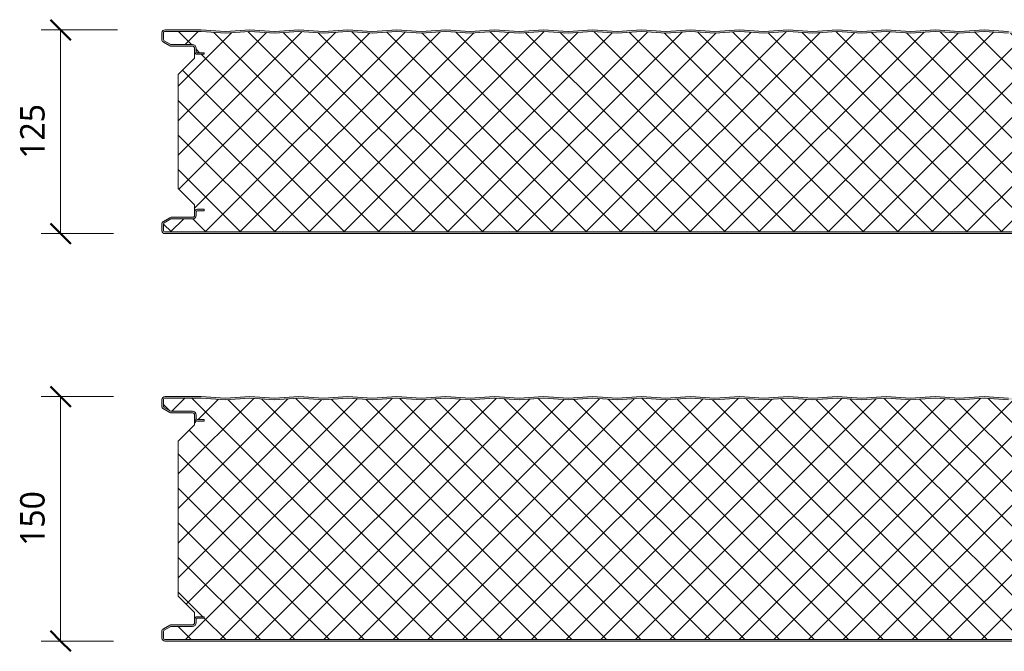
# Model space of a CAD drawing. Header units: millimetres. Extents: x 196 to 3485, y -270 to 1649.
# Tile 2 of 7: x 196 to 800, y 655 to 1043. Entities that reach past the tile are written whole.
import ezdxf

# ---------------------------------------------------------------- set-up
doc = ezdxf.new("R2010")
doc.units = ezdxf.units.MM
for name, color, linetype, lineweight in [('A-ANNO-DIMS', 211, 'Continuous', 9), ('A-ANNO-DIMS-5', 211, 'Continuous', 9), ('A-DETL-GENF', 92, 'Continuous', 13)]:
    doc.layers.add(name, color=color, linetype=linetype, lineweight=lineweight)
doc.styles.add('Yu Gothic', font='Yu Gothic.ttf', dxfattribs={"height": 15})
doc.dimstyles.new('Diagonal', dxfattribs={"dimscale": 304.8, "dimtxt": 17.413553, "dimasz": 0.04101, "dimexe": 0.03937, "dimexo": 0.024606, "dimgap": 0.024606, "dimtad": 1, "dimdec": 0, "dimzin": 0, "dimdsep": 46, "dimtxsty": 'Yu Gothic', "dimblk1": 'OBLIQUE', "dimblk2": 'OBLIQUE', "dimsah": 1, "dimcen": 0.09, "dimazin": 0, "dimtfac": 1, "dimtdec": 4, "dimtix": 1, "dimtmove": 0, "dimatfit": 3, "dimfxl": 1, "dimtvp": 1, "dimtfill": 1, "dimtolj": 1, "dimtzin": 0, "dimarcsym": 2})

# ---------------------------------------------------------------- blocks, each defined once
blk = doc.blocks.new('CR 1100 - SATINLINE - FLAT - CR 1100 125mm - SATINLINE - FLAT-4267388-15 PANEL SIZE AND PROFILE Copy 1 Copy 2 Copy 1 Copy 1 Copy 2 Copy 1 Copy 1')
at = {"layer": 'A-DETL-GENF'}
h = blk.add_hatch(color=256, dxfattribs=at)
h.paths.add_polyline_path([(13.02, 0), (1096.2, 0), (1096.67, 0.06), (1097.1, 0.24), (1097.48, 0.53), (1097.76, 0.9), (1097.94, 1.33), (1098, 1.8), (1098.04, 9.61), (1098.16, 9.9), (1098.35, 10.15), (1098.6, 10.34), (1098.89, 10.46), (1099.2, 10.5), (1118.2, 10.5), (1118.67, 10.56), (1119.1, 10.74), (1119.48, 11.03), (1119.76, 11.4), (1119.94, 11.83), (1120, 12.3), (1120, 13.2), (1119.94, 13.67), (1119.76, 14.1), (1119.48, 14.47), (1119.1, 14.76), (1118.67, 14.94), (1118.2, 15), (1114, 15), (1114, 14), (1118.41, 13.97), (1118.77, 13.77), (1118.98, 13.41), (1119, 13.2), (1118.98, 12.09), (1118.77, 11.73), (1118.41, 11.53), (1118.2, 11.5), (1099.2, 11.5), (1098.63, 11.43), (1098.1, 11.21), (1097.65, 10.86), (1097.3, 10.4), (1097.08, 9.87), (1097, 9.3), (1096.98, 1.59), (1096.77, 1.23), (1096.41, 1.03), (1096.2, 1), (1.59, 1.03), (1.23, 1.23), (1.03, 1.59), (1, 1.8), (1.03, 6.17), (1.23, 6.53), (1.4, 6.65), (5.46, 9), (18.8, 9), (19.37, 9.07), (19.9, 9.29), (20.36, 9.64), (20.71, 10.1), (20.93, 10.63), (21, 11.2), (21.03, 13.41), (21.23, 13.76), (21.59, 13.97), (21.8, 14), (26, 14), (26, 15), (21.8, 15), (21.33, 14.94), (20.9, 14.76), (20.53, 14.47), (20.24, 14.1), (20.06, 13.67), (20, 13.2), (19.96, 10.89), (19.84, 10.6), (19.65, 10.35), (19.4, 10.16), (19.11, 10.04), (18.8, 10), (5.68, 10), (5.21, 9.94), (4.78, 9.76), (0.9, 7.52), (0.53, 7.23), (0.24, 6.86), (0.06, 6.43), (0, 5.96), (0, 1.8), (0.06, 1.33), (0.24, 0.9), (0.53, 0.53), (0.9, 0.24), (1.33, 0.06), (1.8, 0)])
h.paths.add_polyline_path([(1118.2, 110), (1118.67, 110.06), (1119.1, 110.24), (1119.48, 110.53), (1119.76, 110.9), (1119.94, 111.33), (1120, 111.8), (1120, 112.7), (1119.94, 113.17), (1119.76, 113.6), (1119.48, 113.97), (1119.1, 114.26), (1118.67, 114.44), (1118.2, 114.5), (1098.89, 114.54), (1098.6, 114.66), (1098.35, 114.85), (1098.16, 115.1), (1098.04, 115.39), (1098, 115.7), (1097.95, 123.59), (1097.94, 123.67), (1097.76, 124.1), (1097.48, 124.47), (1097.1, 124.76), (1096.67, 124.94), (1096.2, 125), (1073.86, 125), (1059, 124), (1044, 125), (1029, 124), (1014, 125), (999, 124), (984, 125), (969, 124), (954, 125), (939, 124), (924, 125), (909, 124), (894, 125), (879, 124), (864, 125), (849, 124), (834, 125), (819, 124), (804, 125), (789, 124), (774, 125), (759, 124), (744, 125), (729, 124), (714, 125), (699, 124), (684, 125), (669, 124), (654, 125), (639, 124), (624, 125), (609, 124), (594, 125), (579, 124), (564, 125), (549, 124), (534, 125), (519, 124), (504, 125), (489, 124), (474, 125), (459, 124), (444, 125), (429, 124), (414, 125), (399, 124), (384, 125), (369, 124), (354, 125), (339, 124), (324, 125), (309, 124), (294, 125), (279, 124), (264, 125), (249, 124), (234, 125), (219, 124), (204, 125), (189, 124), (174, 125), (159, 124), (144, 125), (129, 124), (114, 125), (99, 124), (84, 125), (69, 124), (54, 125), (39, 124), (24.14, 125), (1.51, 124.98), (1.1, 124.86), (0.74, 124.65), (0.43, 124.37), (0.19, 124.01), (0.05, 123.59), (0, 123.2), (0, 119.04), (0.06, 118.57), (0.24, 118.14), (0.53, 117.77), (0.9, 117.48), (4.78, 115.24), (5.21, 115.06), (5.68, 115), (19.11, 114.96), (19.4, 114.84), (19.72, 114.56), (19.84, 114.4), (19.96, 114.11), (20, 113.8), (20, 111.8), (20.06, 111.33), (20.24, 110.9), (20.53, 110.53), (20.9, 110.24), (21.33, 110.06), (21.8, 110), (26, 110), (26, 111), (21.59, 111.03), (21.23, 111.24), (21.03, 111.59), (21, 111.8), (21, 113.8), (20.85, 114.56), (20.71, 114.9), (20.36, 115.36), (19.9, 115.71), (19.37, 115.93), (18.8, 116), (5.46, 116), (1.23, 118.47), (1.03, 118.83), (1, 119.04), (1.02, 123.39), (1.2, 123.73), (1.51, 123.95), (1.89, 124), (24.11, 124), (39, 122.99), (54, 124), (69, 122.99), (84, 124), (99, 122.99), (114, 124), (129, 122.99), (144, 124), (159, 122.99), (174, 124), (189, 122.99), (204, 124), (219, 122.99), (234, 124), (249, 122.99), (264, 124), (279, 122.99), (294, 124), (309, 122.99), (324, 124), (339, 122.99), (354, 124), (369, 122.99), (384, 124), (399, 122.99), (414, 124), (429, 122.99), (444, 124), (459, 122.99), (474, 124), (489, 122.99), (504, 124), (519, 122.99), (534, 124), (549, 122.99), (564, 124), (579, 122.99), (594, 124), (609, 122.99), (624, 124), (639, 122.99), (654, 124), (669, 122.99), (684, 124), (699, 122.99), (714, 124), (729, 122.99), (744, 124), (759, 122.99), (774, 124), (789, 122.99), (804, 124), (819, 122.99), (834, 124), (849, 122.99), (864, 124), (879, 122.99), (894, 124), (909, 122.99), (924, 124), (939, 122.99), (954, 124), (969, 122.99), (984, 124), (999.3, 123.01), (1014, 124), (1029, 122.99), (1044, 124), (1059, 122.99), (1073.89, 124), (1096.41, 123.97), (1096.77, 123.77), (1096.98, 123.41), (1097, 123.2), (1097, 115.7), (1097.08, 115.13), (1097.3, 114.6), (1097.65, 114.14), (1098.1, 113.79), (1098.63, 113.57), (1099.2, 113.5), (1118.41, 113.47), (1118.77, 113.27), (1118.98, 112.91), (1119, 112.7), (1118.98, 111.59), (1118.77, 111.23), (1118.41, 111.03), (1118.2, 111), (1114, 111), (1114, 110)])
h = blk.add_hatch(dxfattribs=at)
h.set_pattern_fill('FP_4', color=256, style=0, pattern_type=2)
h.set_pattern_definition([(45, (-283.583, -911.559), (-10.6066, 10.6066), []), (135, (-283.583, -911.559), (-10.6066, -10.6066), [])])
h.paths.add_polyline_path([(1096.2, 1), (1096.41, 1.03), (1096.77, 1.24), (1096.9, 1.4), (1097, 1.8), (1097.04, 9.61), (1097.09, 9.9), (1097.3, 10.4), (1097.65, 10.86), (1098.1, 11.21), (1098.63, 11.43), (1099.21, 11.5), (1118.41, 11.53), (1118.77, 11.74), (1118.9, 11.9), (1119, 12.3), (1118.95, 13.41), (1118.89, 13.6), (1118.6, 13.89), (1118.2, 14), (1114, 14), (1114, 15), (1118.6, 14.95), (1118.77, 14.9), (1119.1, 14.76), (1119.48, 14.47), (1119.76, 14.1), (1119.94, 13.67), (1120, 13.52), (1120, 17.6), (1110, 27.61), (1110, 97.68), (1120, 107.6), (1120, 111.78), (1119.94, 111.33), (1119.76, 110.9), (1119.47, 110.53), (1119.1, 110.24), (1118.6, 110.05), (1118.2, 110), (1114, 110), (1114, 111), (1118.41, 111.03), (1118.77, 111.24), (1118.9, 111.41), (1119, 111.8), (1118.94, 112.91), (1118.89, 113.1), (1118.6, 113.39), (1118.2, 113.5), (1098.89, 113.54), (1098.6, 113.59), (1098.1, 113.79), (1097.64, 114.14), (1097.29, 114.61), (1097.07, 115.13), (1097, 115.72), (1096.94, 123.41), (1096.89, 123.6), (1096.6, 123.89), (1096.2, 124), (1073.84, 124), (1059, 122.99), (1043.83, 123.99), (1029, 122.99), (1013.91, 124), (999, 122.99), (983.91, 124), (969, 122.99), (953.91, 124), (939, 122.99), (923.83, 123.99), (909, 122.99), (893.91, 124), (879, 122.99), (863.91, 124), (849, 122.99), (833.91, 124), (819, 122.99), (803.91, 124), (789, 122.99), (773.83, 123.99), (759, 122.99), (743.83, 123.99), (729, 122.99), (713.91, 124), (699, 122.99), (683.83, 123.99), (669, 122.99), (653.83, 123.99), (639, 122.99), (623.91, 124), (609, 122.99), (593.91, 124), (579, 122.99), (563.91, 124), (549, 122.99), (533.83, 123.99), (519, 122.99), (503.83, 123.99), (489, 122.99), (473.82, 123.99), (459, 122.99), (443.83, 123.99), (429, 122.99), (413.83, 123.99), (399, 122.99), (383.91, 124), (369, 122.99), (353.91, 124), (339, 122.99), (323.83, 123.99), (309, 122.99), (293.83, 123.99), (279, 122.99), (263.83, 123.99), (249, 122.99), (233.91, 124), (219, 122.99), (203.83, 123.99), (189, 122.99), (173.91, 124), (159, 122.99), (143.83, 123.99), (129, 122.99), (113.83, 123.99), (99, 122.99), (83.91, 124), (69, 122.99), (53.91, 124), (39, 122.99), (24.1, 124), (1.51, 123.94), (1.19, 123.72), (1.08, 123.55), (1, 123.2), (1.05, 118.83), (1.11, 118.64), (1.4, 118.35), (5.46, 116), (19.11, 115.96), (19.4, 115.91), (19.9, 115.71), (20.36, 115.36), (20.71, 114.9), (20.93, 114.37), (21, 113.79), (21.05, 111.59), (21.16, 111.33), (21.4, 111.11), (21.8, 111), (26, 111), (26, 110), (21.4, 110.05), (21.23, 110.1), (20.9, 110.24), (20.52, 110.53), (20.24, 110.9), (20.06, 111.33), (20, 111.8), (20, 107.6), (10, 97.68), (10, 27.61), (20, 17.6), (20.03, 13.41), (20.06, 13.67), (20.24, 14.1), (20.61, 14.53), (20.9, 14.76), (21.4, 14.95), (21.8, 15), (26, 15), (26, 14), (21.59, 13.97), (21.23, 13.76), (21.11, 13.6), (21, 13.2), (20.96, 10.89), (20.91, 10.6), (20.61, 9.97), (20.36, 9.64), (19.9, 9.29), (19.37, 9.07), (18.8, 9), (5.46, 9), (1.23, 6.53), (1.11, 6.36), (1, 5.96), (1.06, 1.59), (1.16, 1.33), (1.4, 1.11), (1.8, 1), (1096.2, 1)])
for p, q in [((0, 123.2), (0, 119.04)), ((1, 119.04), (1, 123.2)), ((1.89, 124), (24.11, 124)), ((24.14, 125), (1.93, 125)), ((24.11, 124), (39, 122.99)), ((39, 124), (24.14, 125)), ((54, 125), (39, 124)), ((39, 122.99), (54, 124)), ((69, 124), (54, 125)), ((54, 124), (69, 122.99)), ((84, 125), (69, 124)), ((69, 122.99), (84, 124)), ((99, 124), (84, 125)), ((84, 124), (99, 122.99)), ((114, 125), (99, 124)), ((99, 122.99), (114, 124)), ((129, 124), (114, 125)), ((114, 124), (129, 122.99)), ((144, 125), (129, 124)), ((129, 122.99), (144, 124)), ((159, 124), (144, 125)), ((144, 124), (159, 122.99)), ((174, 125), (159, 124)), ((159, 122.99), (174, 124)), ((189, 124), (174, 125)), ((174, 124), (189, 122.99)), ((204, 125), (189, 124)), ((189, 122.99), (204, 124)), ((219, 124), (204, 125)), ((204, 124), (219, 122.99)), ((234, 125), (219, 124)), ((219, 122.99), (234, 124)), ((249, 124), (234, 125)), ((234, 124), (249, 122.99)), ((264, 125), (249, 124)), ((249, 122.99), (264, 124)), ((279, 124), (264, 125)), ((264, 124), (279, 122.99)), ((294, 125), (279, 124)), ((279, 122.99), (294, 124)), ((309, 124), (294, 125)), ((294, 124), (309, 122.99)), ((324, 125), (309, 124)), ((309, 122.99), (324, 124)), ((339, 124), (324, 125)), ((324, 124), (339, 122.99)), ((354, 125), (339, 124)), ((339, 122.99), (354, 124)), ((369, 124), (354, 125)), ((354, 124), (369, 122.99)), ((384, 125), (369, 124)), ((369, 122.99), (384, 124)), ((399, 124), (384, 125)), ((384, 124), (399, 122.99)), ((414, 125), (399, 124)), ((399, 122.99), (414, 124)), ((429, 124), (414, 125)), ((414, 124), (429, 122.99)), ((444, 125), (429, 124)), ((429, 122.99), (444, 124)), ((459, 124), (444, 125)), ((444, 124), (459, 122.99)), ((474, 125), (459, 124)), ((459, 122.99), (474, 124)), ((489, 124), (474, 125)), ((474, 124), (489, 122.99)), ((504, 125), (489, 124)), ((489, 122.99), (504, 124)), ((519, 124), (504, 125)), ((504, 124), (519, 122.99)), ((0.9, 117.48), (4.78, 115.24)), ((5.46, 116), (1.4, 118.35)), ((18.8, 116), (5.46, 116)), ((5.68, 115), (18.8, 115)), ((20, 113.8), (20, 111.8)), ((20, 111.8), (20, 107.6)), ((21, 111.8), (21, 113.8)), ((26, 111), (21.8, 111)), ((21.8, 110), (26, 110)), ((26, 110), (26, 111)), ((20, 107.6), (10, 97.68)), ((10, 97.68), (10, 27.61)), ((10, 27.61), (20, 17.6)), ((20, 17.6), (20, 13.2)), ((20, 13.2), (20, 11.2)), ((21, 11.2), (21, 13.2)), ((26, 15), (21.8, 15)), ((21.8, 14), (26, 14)), ((26, 14), (26, 15)), ((4.78, 9.76), (0.9, 7.52)), ((1.4, 6.65), (5.46, 9)), ((5.46, 9), (18.8, 9)), ((18.8, 10), (5.68, 10)), ((0, 5.96), (0, 1.8)), ((1, 1.8), (1, 5.96)), ((1096.2, 1), (1.8, 1)), ((1.8, 0), (1096.2, 0))]:
    blk.add_line(p, q, dxfattribs=at)
for centre, radius, start, end in [((1.8, 123.2), 1.8, 85.84684, 180), ((1.8, 123.2), 0.8, 83.76855, 180), ((1.8, 119.04), 1.8, 180, 240), ((1.8, 119.04), 0.8, 180, 240), ((5.68, 116.8), 1.8, 240, 270), ((18.8, 113.8), 2.2, 360, 90), ((18.8, 113.8), 1.2, 360, 90), ((21.8, 111.8), 1.8, 180, 270), ((21.8, 111.8), 0.8, 180, 270), ((21.8, 13.2), 1.8, 90, 180), ((21.8, 13.2), 0.8, 90, 180), ((1.8, 5.96), 1.8, 120, 180), ((1.8, 5.96), 0.8, 120, 180), ((5.68, 8.2), 1.8, 90, 120), ((18.8, 11.2), 1.2, 270, 0), ((18.8, 11.2), 2.2, 270, 0), ((1.8, 1.8), 1.8, 180, 270), ((1.8, 1.8), 0.8, 180, 270)]:
    blk.add_arc(centre, radius, start, end, dxfattribs=at)
blk = doc.blocks.new('CR 1100 - SATINLINE - FLAT - CR 1100 150mm - SATINLINE - FLAT-4267390-15 PANEL SIZE AND PROFILE Copy 1 Copy 2 Copy 1 Copy 1 Copy 2 Copy 1 Copy 1')
at = {"layer": 'A-DETL-GENF'}
h = blk.add_hatch(color=256, dxfattribs=at)
h.paths.add_polyline_path([(1.8, 0), (1096.2, 0), (1096.67, 0.06), (1097.1, 0.24), (1097.48, 0.53), (1097.76, 0.9), (1097.94, 1.33), (1098, 1.8), (1098.04, 9.61), (1098.16, 9.9), (1098.35, 10.15), (1098.6, 10.34), (1098.89, 10.46), (1099.2, 10.5), (1118.2, 10.5), (1118.67, 10.56), (1119.1, 10.74), (1119.48, 11.03), (1119.76, 11.4), (1119.94, 11.83), (1120, 12.49), (1120, 13.2), (1119.94, 13.67), (1119.76, 14.1), (1119.48, 14.47), (1119.1, 14.76), (1118.67, 14.94), (1118.2, 15), (1114, 15), (1114, 14), (1118.41, 13.97), (1118.77, 13.77), (1118.98, 13.41), (1119, 13.2), (1118.98, 12.09), (1118.77, 11.73), (1118.41, 11.53), (1118.2, 11.5), (1099.2, 11.5), (1098.63, 11.43), (1098.1, 11.21), (1097.65, 10.86), (1097.3, 10.4), (1097.08, 9.87), (1097, 9.3), (1096.98, 1.59), (1096.77, 1.23), (1096.41, 1.03), (1096.2, 1), (1.59, 1.03), (1.23, 1.23), (1.03, 1.59), (1, 1.8), (1.03, 6.17), (1.23, 6.53), (1.4, 6.65), (5.46, 9), (18.8, 9), (19.37, 9.07), (19.9, 9.29), (20.36, 9.64), (20.71, 10.1), (20.93, 10.63), (21, 11.2), (21.03, 13.41), (21.23, 13.76), (21.59, 13.97), (21.8, 14), (26, 14), (26, 15), (21.8, 15), (21.33, 14.94), (20.9, 14.76), (20.53, 14.47), (20.24, 14.1), (20.06, 13.67), (20, 13.2), (19.96, 10.89), (19.84, 10.6), (19.65, 10.35), (19.4, 10.16), (19.11, 10.04), (18.8, 10), (5.68, 10), (5.21, 9.94), (4.78, 9.76), (0.9, 7.52), (0.53, 7.23), (0.24, 6.86), (0.06, 6.43), (0, 5.96), (0, 1.8), (0.06, 1.33), (0.24, 0.9), (0.53, 0.53), (0.9, 0.24), (1.33, 0.06)])
h.paths.add_polyline_path([(1118.2, 135), (1118.67, 135.06), (1119.1, 135.24), (1119.48, 135.53), (1119.76, 135.9), (1119.94, 136.33), (1120, 136.8), (1120, 137.7), (1119.94, 138.17), (1119.76, 138.6), (1119.48, 138.97), (1119.1, 139.26), (1118.67, 139.44), (1118.2, 139.5), (1098.89, 139.54), (1098.6, 139.66), (1098.35, 139.85), (1098.16, 140.1), (1098.04, 140.39), (1098, 140.7), (1098, 148.2), (1097.94, 148.67), (1097.76, 149.1), (1097.48, 149.47), (1097.1, 149.76), (1096.67, 149.94), (1096.2, 150), (1073.86, 150), (1059, 149), (1044, 150), (1029, 149), (1014, 150), (999, 149), (984, 150), (969, 149), (954, 150), (939, 149), (924, 150), (909, 149), (894, 150), (879, 149), (864, 150), (849, 149), (834, 150), (819, 149), (804, 150), (789, 149), (774, 150), (759, 149), (744, 150), (729, 149), (714, 150), (699, 149), (684, 150), (669, 149), (654, 150), (639, 149), (624, 150), (609, 149), (594, 150), (579, 149), (564, 150), (549, 149), (534, 150), (519, 149), (504, 150), (489, 149), (474, 150), (459, 149), (444, 150), (429, 149), (414, 150), (399, 149), (384, 150), (369, 149), (354, 150), (339, 149), (324, 150), (309, 149), (294, 150), (279, 149), (264, 150), (249, 149), (234, 150), (219, 149), (204, 150), (189, 149), (174, 150), (159, 149), (144, 150), (129, 149), (114, 150), (99, 149), (84, 150), (69, 149), (54, 150), (39, 149), (24.14, 150), (1.51, 149.98), (1.1, 149.86), (0.74, 149.65), (0.43, 149.37), (0.19, 149.01), (0.05, 148.62), (0, 148.2), (0, 144.04), (0.06, 143.57), (0.24, 143.14), (0.53, 142.77), (0.9, 142.48), (4.78, 140.24), (5.21, 140.06), (5.68, 140), (19.11, 139.96), (19.4, 139.84), (19.65, 139.65), (19.84, 139.4), (19.96, 139.11), (20, 138.8), (20, 136.8), (20.06, 136.33), (20.24, 135.9), (20.53, 135.53), (20.9, 135.24), (21.33, 135.06), (21.8, 135), (26, 135), (26, 136), (21.59, 136.03), (21.23, 136.24), (21.03, 136.59), (21, 136.8), (20.99, 138.87), (20.93, 139.37), (20.71, 139.9), (20.36, 140.36), (19.9, 140.71), (19.37, 140.93), (18.8, 141), (5.46, 141), (1.23, 143.47), (1.03, 143.83), (1, 144.04), (1.02, 148.39), (1.2, 148.73), (1.51, 148.95), (1.89, 149), (24.11, 149), (39, 147.99), (54, 149), (69, 147.99), (84, 149), (99, 147.99), (114, 149), (129, 147.99), (144, 149), (159, 147.99), (174, 149), (189, 147.99), (204, 149), (219, 147.99), (234, 149), (249, 147.99), (264, 149), (279, 147.99), (294, 149), (309, 147.99), (324, 149), (339, 147.99), (354, 149), (369, 147.99), (384, 149), (399, 147.99), (414, 149), (429, 147.99), (444, 149), (459, 147.99), (474, 149), (489, 147.99), (504, 149), (519, 147.99), (534, 149), (549, 147.99), (564, 149), (579, 147.99), (594, 149), (609, 147.99), (624, 149), (639, 147.99), (654, 149), (669, 147.99), (684, 149), (699, 147.99), (714, 149), (729, 147.99), (744, 149), (759, 147.99), (774, 149), (789, 147.99), (804, 149), (819, 147.99), (834, 149), (849, 147.99), (864, 149), (879, 147.99), (894, 149), (909, 147.99), (924, 149), (939, 147.99), (954, 149), (969, 147.99), (984, 149), (999.3, 148.01), (1014, 149), (1029, 147.99), (1044, 149), (1059, 147.99), (1073.89, 149), (1096.41, 148.97), (1096.77, 148.77), (1096.98, 148.41), (1097, 148.2), (1097, 140.7), (1097.08, 140.13), (1097.3, 139.6), (1097.65, 139.14), (1098.1, 138.79), (1098.63, 138.57), (1099.2, 138.5), (1118.41, 138.47), (1118.77, 138.27), (1118.98, 137.91), (1119, 137.7), (1118.98, 136.59), (1118.77, 136.23), (1118.41, 136.03), (1118.2, 136), (1114, 136), (1114, 135)])
h = blk.add_hatch(dxfattribs=at)
h.set_pattern_fill('FP_5', color=256, style=0, pattern_type=2)
h.set_pattern_definition([(45, (-283.583, -661.559), (-10.6066, 10.6066), []), (135, (-283.583, -661.559), (-10.6066, -10.6066), [])])
h.paths.add_polyline_path([(513.75, 1), (1096.41, 1.03), (1096.77, 1.24), (1096.9, 1.4), (1097, 1.8), (1097.04, 9.61), (1097.09, 9.9), (1097.3, 10.4), (1097.65, 10.86), (1098.1, 11.21), (1098.63, 11.43), (1099.21, 11.5), (1118.41, 11.53), (1118.77, 11.74), (1118.9, 11.9), (1119, 12.49), (1118.95, 13.41), (1118.89, 13.6), (1118.6, 13.89), (1118.2, 14), (1114, 14), (1114, 15), (1118.6, 14.95), (1118.77, 14.9), (1119.1, 14.76), (1119.48, 14.47), (1119.76, 14.1), (1119.94, 13.67), (1120, 13.52), (1120, 17.6), (1110, 27.61), (1110, 122.68), (1120, 132.6), (1120, 136.78), (1119.94, 136.33), (1119.76, 135.9), (1119.47, 135.53), (1119.1, 135.24), (1118.6, 135.05), (1118.2, 135), (1114, 135), (1114, 136), (1118.41, 136.03), (1118.77, 136.24), (1118.9, 136.41), (1119, 136.8), (1118.94, 137.91), (1118.89, 138.1), (1118.6, 138.39), (1118.2, 138.5), (1098.89, 138.54), (1098.6, 138.59), (1098, 138.87), (1097.64, 139.14), (1097.29, 139.61), (1097.07, 140.13), (1097, 140.72), (1096.94, 148.41), (1096.84, 148.67), (1096.6, 148.89), (1096.2, 149), (1073.84, 149), (1059, 147.99), (1043.83, 148.99), (1029, 147.99), (1013.91, 149), (999, 147.99), (983.91, 149), (969, 147.99), (953.91, 149), (939, 147.99), (923.83, 148.99), (909, 147.99), (893.91, 149), (879, 147.99), (863.91, 149), (849, 147.99), (833.91, 149), (819, 147.99), (803.91, 149), (789, 147.99), (773.83, 148.99), (759, 147.99), (743.83, 148.99), (729, 147.99), (713.91, 149), (699, 147.99), (683.83, 148.99), (669, 147.99), (653.91, 149), (639, 147.99), (623.91, 149), (609, 147.99), (593.91, 149), (579, 147.99), (563.91, 149), (549, 147.99), (533.83, 148.99), (519, 147.99), (503.91, 149), (489, 147.99), (473.82, 148.99), (459, 147.99), (443.83, 148.99), (429, 147.99), (413.83, 148.99), (399, 147.99), (383.91, 149), (369, 147.99), (353.91, 149), (339, 147.99), (323.83, 148.99), (309, 147.99), (293.83, 148.99), (279, 147.99), (263.83, 148.99), (249, 147.99), (233.91, 149), (219, 147.99), (203.83, 148.99), (189, 147.99), (173.91, 149), (159, 147.99), (143.83, 148.99), (129, 147.99), (113.83, 148.99), (99, 147.99), (83.91, 149), (69, 147.99), (53.91, 149), (39, 147.99), (24.1, 149), (1.51, 148.94), (1.19, 148.72), (1.08, 148.55), (1, 148.2), (1.05, 143.83), (1.11, 143.64), (1.4, 143.35), (5.46, 141), (19.11, 140.96), (19.4, 140.91), (19.9, 140.71), (20.36, 140.36), (20.71, 139.9), (20.93, 139.37), (21, 138.79), (21.05, 136.59), (21.16, 136.33), (21.4, 136.11), (21.8, 136), (26, 136), (26, 135), (21.4, 135.05), (21.23, 135.1), (20.9, 135.24), (20.52, 135.53), (20.24, 135.9), (20.06, 136.33), (20, 136.8), (20, 132.6), (10, 122.68), (10, 27.61), (20, 17.6), (20.03, 13.41), (20.06, 13.67), (20.24, 14.1), (20.61, 14.53), (20.9, 14.76), (21.4, 14.95), (21.8, 15), (26, 15), (26, 14), (21.59, 13.97), (21.23, 13.76), (21.11, 13.6), (21, 13.2), (20.96, 10.89), (20.91, 10.6), (20.71, 10.1), (20.36, 9.64), (19.9, 9.29), (19.37, 9.07), (18.8, 9), (5.46, 9), (1.23, 6.53), (1.11, 6.36), (1, 5.96), (1.06, 1.59), (1.16, 1.33), (1.4, 1.11), (1.8, 1), (392.36, 1)])
for p, q in [((0, 148.2), (0, 144.04)), ((1, 144.04), (1, 148.2)), ((1.89, 149), (24.11, 149)), ((24.14, 150), (1.93, 150)), ((24.11, 149), (39, 147.99)), ((39, 149), (24.14, 150)), ((54, 150), (39, 149)), ((39, 147.99), (54, 149)), ((69, 149), (54, 150)), ((54, 149), (69, 147.99)), ((84, 150), (69, 149)), ((69, 147.99), (84, 149)), ((99, 149), (84, 150)), ((84, 149), (99, 147.99)), ((114, 150), (99, 149)), ((99, 147.99), (114, 149)), ((129, 149), (114, 150)), ((114, 149), (129, 147.99)), ((144, 150), (129, 149)), ((129, 147.99), (144, 149)), ((159, 149), (144, 150)), ((144, 149), (159, 147.99)), ((174, 150), (159, 149)), ((159, 147.99), (174, 149)), ((189, 149), (174, 150)), ((174, 149), (189, 147.99)), ((204, 150), (189, 149)), ((189, 147.99), (204, 149)), ((219, 149), (204, 150)), ((204, 149), (219, 147.99)), ((234, 150), (219, 149)), ((219, 147.99), (234, 149)), ((249, 149), (234, 150)), ((234, 149), (249, 147.99)), ((264, 150), (249, 149)), ((249, 147.99), (264, 149)), ((279, 149), (264, 150)), ((264, 149), (279, 147.99)), ((294, 150), (279, 149)), ((279, 147.99), (294, 149)), ((309, 149), (294, 150)), ((294, 149), (309, 147.99)), ((324, 150), (309, 149)), ((309, 147.99), (324, 149)), ((339, 149), (324, 150)), ((324, 149), (339, 147.99)), ((354, 150), (339, 149)), ((339, 147.99), (354, 149)), ((369, 149), (354, 150)), ((354, 149), (369, 147.99)), ((384, 150), (369, 149)), ((369, 147.99), (384, 149)), ((399, 149), (384, 150)), ((384, 149), (399, 147.99)), ((414, 150), (399, 149)), ((399, 147.99), (414, 149)), ((429, 149), (414, 150)), ((414, 149), (429, 147.99)), ((444, 150), (429, 149)), ((429, 147.99), (444, 149)), ((459, 149), (444, 150)), ((444, 149), (459, 147.99)), ((474, 150), (459, 149)), ((459, 147.99), (474, 149)), ((489, 149), (474, 150)), ((474, 149), (489, 147.99)), ((504, 150), (489, 149)), ((489, 147.99), (504, 149)), ((519, 149), (504, 150)), ((504, 149), (519, 147.99)), ((0.9, 142.48), (4.78, 140.24)), ((5.46, 141), (1.4, 143.35)), ((18.8, 141), (5.46, 141)), ((5.68, 140), (18.8, 140)), ((20, 138.8), (20, 136.8)), ((20, 136.8), (20, 132.6)), ((21, 136.8), (21, 138.8)), ((26, 136), (21.8, 136)), ((21.8, 135), (26, 135)), ((26, 135), (26, 136)), ((20, 132.6), (10, 122.68)), ((10, 122.68), (10, 27.61)), ((10, 27.61), (20, 17.6)), ((20, 17.6), (20, 13.2)), ((20, 13.2), (20, 11.2)), ((21, 11.2), (21, 13.2)), ((26, 15), (21.8, 15)), ((21.8, 14), (26, 14)), ((26, 14), (26, 15)), ((4.78, 9.76), (0.9, 7.52)), ((1.4, 6.65), (5.46, 9)), ((5.46, 9), (18.8, 9)), ((18.8, 10), (5.68, 10)), ((0, 5.96), (0, 1.8)), ((1, 1.8), (1, 5.96)), ((1096.2, 1), (1.8, 1)), ((1.8, 0), (1096.2, 0))]:
    blk.add_line(p, q, dxfattribs=at)
for centre, radius, start, end in [((1.8, 148.2), 1.8, 85.84684, 180), ((1.8, 148.2), 0.8, 83.76855, 180), ((1.8, 144.04), 1.8, 180, 240), ((1.8, 144.04), 0.8, 180, 240), ((5.68, 141.8), 1.8, 240, 270), ((18.8, 138.8), 2.2, 360, 90), ((18.8, 138.8), 1.2, 0, 90), ((21.8, 136.8), 1.8, 180, 270), ((21.8, 136.8), 0.8, 180, 270), ((21.8, 13.2), 1.8, 90, 180), ((21.8, 13.2), 0.8, 90, 180), ((1.8, 5.96), 1.8, 120, 180), ((1.8, 5.96), 0.8, 120, 180), ((5.68, 8.2), 1.8, 90, 120), ((18.8, 11.2), 1.2, 270, 0), ((18.8, 11.2), 2.2, 270, 0), ((1.8, 1.8), 1.8, 180, 270), ((1.8, 1.8), 0.8, 180, 270)]:
    blk.add_arc(centre, radius, start, end, dxfattribs=at)
blk = doc.blocks.new('DIMBLOCK4-15 PANEL SIZE AND PROFILE Copy 1 Copy 2 Copy 1 Copy 1 Copy 2 Copy 1 Copy 1')
at = {"layer": 'A-ANNO-DIMS-5', "lineweight": 50}
for p, q in [((221.48, 1036.56), (215.23, 1042.81)), ((221.48, 1036.56), (227.73, 1030.31)), ((221.48, 911.56), (215.23, 917.81)), ((221.48, 911.56), (227.73, 905.31))]:
    blk.add_line(p, q, dxfattribs=at)
at = {"layer": 'A-ANNO-DIMS-5'}
for p, q in [((221.48, 1036.56), (209.48, 1036.56)), ((221.48, 911.56), (221.48, 1036.56)), ((221.48, 1036.56), (256.31, 1036.56)), ((221.48, 911.56), (209.48, 911.56)), ((221.48, 911.56), (253.92, 911.56))]:
    blk.add_line(p, q, dxfattribs=at)
at = {"layer": 'A-ANNO-DIMS-5', "color": 0, "insert": (196.68, 957.54), "char_height": 15, "width": 39.6414, "attachment_point": 1, "rotation": 90, "line_spacing_factor": 1.024327, "style": 'Yu Gothic', "bg_fill": 3, "box_fill_scale": 1.25, "bg_fill_color": 256, "bg_fill_true_color": 13158600, "bg_fill_transparency": 0}
blk.add_mtext('125', dxfattribs=at)
blk = doc.blocks.new('_Oblique')
at = {"color": 0, "linetype": 'ByBlock', "lineweight": -2}
blk.add_line((-0.5, -0.5), (0.5, 0.5), dxfattribs=at)
blk = doc.blocks.new('DIMBLOCK5-15 PANEL SIZE AND PROFILE Copy 1 Copy 2 Copy 1 Copy 1 Copy 2 Copy 1 Copy 1')
at = {"layer": 'A-ANNO-DIMS-5', "lineweight": 50}
for p, q in [((221.48, 811.56), (215.23, 817.81)), ((221.48, 811.56), (227.73, 805.31)), ((221.48, 661.56), (215.23, 667.81)), ((221.48, 661.56), (227.73, 655.31))]:
    blk.add_line(p, q, dxfattribs=at)
at = {"layer": 'A-ANNO-DIMS-5'}
for p, q in [((221.48, 811.56), (209.48, 811.56)), ((221.48, 661.56), (221.48, 811.56)), ((221.48, 811.56), (253.92, 811.56)), ((221.48, 661.56), (209.48, 661.56)), ((221.48, 661.56), (253.92, 661.56))]:
    blk.add_line(p, q, dxfattribs=at)
at = {"layer": 'A-ANNO-DIMS-5', "color": 0, "insert": (196.68, 720.04), "char_height": 15, "width": 39.6414, "attachment_point": 1, "rotation": 90, "line_spacing_factor": 1.024327, "style": 'Yu Gothic', "bg_fill": 3, "box_fill_scale": 1.25, "bg_fill_color": 256, "bg_fill_true_color": 13158600, "bg_fill_transparency": 0}
blk.add_mtext('150', dxfattribs=at)

msp = doc.modelspace()

# ---------------------------------------------------------------- block references
at = {"layer": 'A-DETL-GENF'}
for name, p in [('CR 1100 - SATINLINE - FLAT - CR 1100 125mm - SATINLINE - FLAT-4267388-15 PANEL SIZE AND PROFILE Copy 1 Copy 2 Copy 1 Copy 1 Copy 2 Copy 1 Copy 1', (283.58, 911.56)), ('CR 1100 - SATINLINE - FLAT - CR 1100 150mm - SATINLINE - FLAT-4267390-15 PANEL SIZE AND PROFILE Copy 1 Copy 2 Copy 1 Copy 1 Copy 2 Copy 1 Copy 1', (283.58, 661.56))]:
    msp.add_blockref(name, p, dxfattribs=at)

# ---------------------------------------------------------------- dimensions: what is measured, and where the dimension line sits
at = {"layer": 'A-ANNO-DIMS'}
for base, p1, p2, override, picture, middle in [((221.48, 1036.56), (261.42, 911.56), (263.81, 1036.56), {"dimpost": '<>', "dimfxl": 125.022841}, 'DIMBLOCK4-15 PANEL SIZE AND PROFILE Copy 1 Copy 2 Copy 1 Copy 1 Copy 2 Copy 1 Copy 1', (206.48, 974.06)), ((221.48, 811.56), (261.42, 661.56), (261.42, 811.56), {"dimpost": '<>', "dimfxl": 150}, 'DIMBLOCK5-15 PANEL SIZE AND PROFILE Copy 1 Copy 2 Copy 1 Copy 1 Copy 2 Copy 1 Copy 1', (206.48, 736.56))]:
    dim = msp.add_linear_dim(base=base, p1=p1, p2=p2, angle=90, dimstyle='Diagonal', override=override, dxfattribs=at)
    dim.commit()
    dim.dimension.update_dxf_attribs({"geometry": picture, "text_midpoint": middle})

doc.saveas('drawing.dxf')
